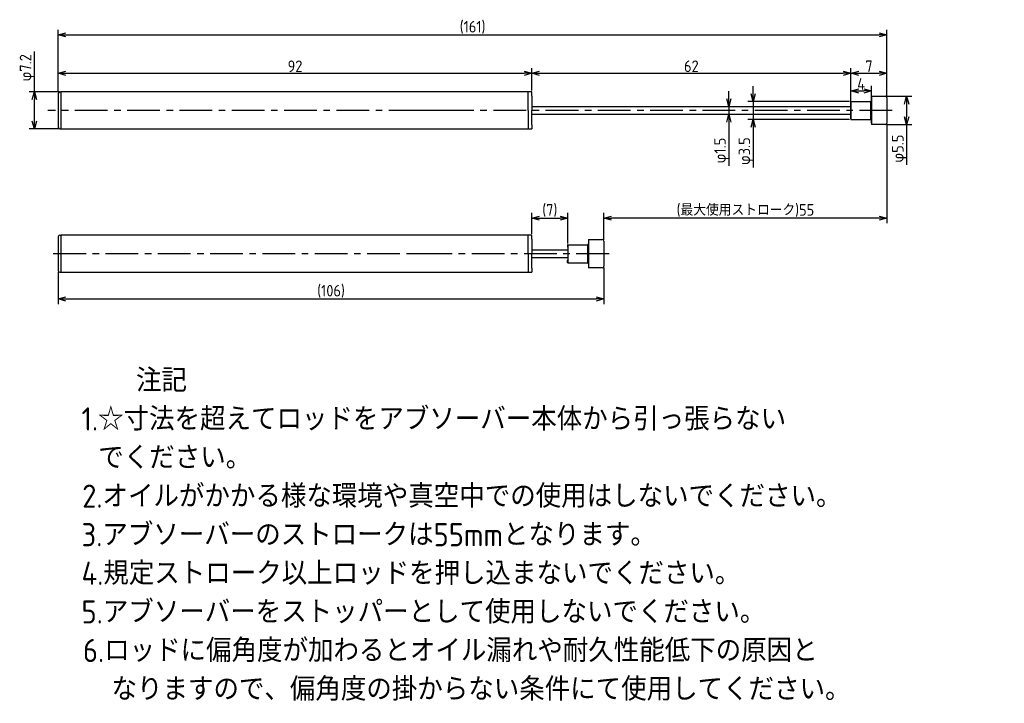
# Model space of a CAD drawing. Extents: x 93 to 284, y 85 to 218.
import ezdxf

# ---------------------------------------------------------------- set-up
doc = ezdxf.new("R2010")
doc.units = 0
doc.header["$LTSCALE"] = 0.2
doc.header["$MEASUREMENT"] = 0
doc.linetypes.add('CENTER', pattern=[50.8, 31.75, -6.35, 6.35, -6.35])
doc.layers.get('0').update_dxf_attribs({"linetype": 'CONTINUOUS'})
doc.layers.get('DEFPOINTS').update_dxf_attribs({"linetype": 'CONTINUOUS'})
for name, color, linetype in [('18-0-CON', 3, 'CONTINUOUS'), ('18-2-CEN', 1, 'CENTER'), ('35-0-CON', 7, 'CONTINUOUS')]:
    doc.layers.add(name, color=color, linetype=linetype)
doc.styles.add('DIMENSION', font='isocp.shx', dxfattribs={"bigfont": 'bigfont.shx'})
doc.styles.get("Standard").update_dxf_attribs({"font": 'isocp.shx', "bigfont": 'bigfont.shx'})
doc.dimstyles.new('外形図_部品図', dxfattribs={"dimscale": 0, "dimtxt": 4.5, "dimasz": 3, "dimexe": 2, "dimexo": 0.5, "dimgap": 0.5, "dimtad": 1, "dimdsep": 46, "dimtxsty": 'STANDARD', "dimcen": 2.5, "dimclrd": 161, "dimclre": 161, "dimclrt": 161, "dimadec": 0, "dimazin": 0, "dimtm": 1e-09, "dimtfac": 0.6, "dimtmove": 2, "dimatfit": 3, "dimfxl": 1, "dimtolj": 1, "dimarcsym": 0})

# ---------------------------------------------------------------- blocks, each defined once
blk = doc.blocks.new('_OPEN30')
at = {"color": 0, "linetype": 'ByBlock'}
for p, q in [((-1, 0.27), (0, 0)), ((0, 0), (-1, -0.27)), ((0, 0), (-1, 0))]:
    blk.add_line(p, q, dxfattribs=at)
blk = doc.blocks.new('*D245')
at = {"layer": '18-0-CON', "color": 161, "lineweight": -2}
for p, q in [((95.37, 203.6), (95.37, 211.47)), ((100.25, 203.6), (94.37, 203.6)), ((95.37, 197.9), (95.37, 202.1)), ((100.25, 196.4), (94.37, 196.4))]:
    blk.add_line(p, q, dxfattribs=at)
at = {"layer": 'DEFPOINTS', "color": 0}
for p in [(100.5, 203.6), (95.37, 196.4), (100.5, 196.4)]:
    blk.add_point(p, dxfattribs=at)
at = {"layer": '18-0-CON', "color": 161, "lineweight": -2, "xscale": 1.499999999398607, "yscale": 1.499999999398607, "zscale": 1.499999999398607}
for p, rotation in [((95.37, 203.6), 90), ((95.37, 196.4), 270)]:
    blk.add_blockref('_OPEN30', p, dxfattribs=dict(at, rotation=rotation))
at = {"layer": '18-0-CON', "color": 161, "insert": (93.99, 208.29), "char_height": 2.25, "attachment_point": 5, "rotation": 90, "style": 'DIMENSION'}
blk.add_mtext('\\A2;φ7.2', dxfattribs=at)
blk = doc.blocks.new('*D244')
at = {"layer": '18-0-CON', "color": 161, "lineweight": -2}
for p, q in [((100, 203.55), (100, 208.22)), ((101.5, 207.22), (190.5, 207.22)), ((192, 203.85), (192, 208.22))]:
    blk.add_line(p, q, dxfattribs=at)
at = {"layer": 'DEFPOINTS', "color": 0}
for p in [(192, 207.22), (100, 203.3), (192, 203.6)]:
    blk.add_point(p, dxfattribs=at)
at = {"layer": '18-0-CON', "color": 161, "lineweight": -2, "xscale": 1.499999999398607, "yscale": 1.499999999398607, "zscale": 1.499999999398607, "rotation": 180}
blk.add_blockref('_OPEN30', (100, 207.22), dxfattribs=at)
at = {"layer": '18-0-CON', "color": 161, "lineweight": -2, "xscale": 1.499999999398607, "yscale": 1.499999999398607, "zscale": 1.499999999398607}
blk.add_blockref('_OPEN30', (192, 207.22), dxfattribs=at)
at = {"layer": '18-0-CON', "color": 161, "insert": (146, 208.59), "char_height": 2.25, "attachment_point": 5, "style": 'DIMENSION'}
blk.add_mtext('\\A1;92', dxfattribs=at)
blk = doc.blocks.new('*D247')
at = {"layer": '18-0-CON', "color": 161, "lineweight": -2}
for p, q in [((192, 203.85), (192, 208.22)), ((193.5, 207.22), (252.5, 207.22)), ((254, 202), (254, 208.22))]:
    blk.add_line(p, q, dxfattribs=at)
at = {"layer": 'DEFPOINTS', "color": 0}
for p in [(254, 207.22), (192, 203.6), (254, 201.75)]:
    blk.add_point(p, dxfattribs=at)
at = {"layer": '18-0-CON', "color": 161, "lineweight": -2, "xscale": 1.499999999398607, "yscale": 1.499999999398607, "zscale": 1.499999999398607, "rotation": 180}
blk.add_blockref('_OPEN30', (192, 207.22), dxfattribs=at)
at = {"layer": '18-0-CON', "color": 161, "lineweight": -2, "xscale": 1.499999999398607, "yscale": 1.499999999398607, "zscale": 1.499999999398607}
blk.add_blockref('_OPEN30', (254, 207.22), dxfattribs=at)
at = {"layer": '18-0-CON', "color": 161, "insert": (223, 208.59), "char_height": 2.25, "attachment_point": 5, "style": 'DIMENSION'}
blk.add_mtext('\\A1;62', dxfattribs=at)
blk = doc.blocks.new('*D252')
at = {"layer": '18-0-CON', "color": 161, "lineweight": -2}
for p, q in [((230.28, 202.25), (230.28, 203.75)), ((209.05, 199.25), (231.28, 199.25)), ((209.32, 200.75), (231.28, 200.75)), ((230.28, 200.75), (230.28, 199.25)), ((230.28, 197.75), (230.28, 189.26))]:
    blk.add_line(p, q, dxfattribs=at)
at = {"layer": 'DEFPOINTS', "color": 0}
for p in [(208.8, 199.25), (209.07, 200.75), (230.28, 199.25)]:
    blk.add_point(p, dxfattribs=at)
at = {"layer": '18-0-CON', "color": 161, "lineweight": -2, "xscale": 1.499999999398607, "yscale": 1.499999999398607, "zscale": 1.499999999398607}
for p, rotation in [((230.28, 200.75), 270), ((230.28, 199.25), 90)]:
    blk.add_blockref('_OPEN30', p, dxfattribs=dict(at, rotation=rotation))
at = {"layer": '18-0-CON', "color": 161, "insert": (228.9, 192.2), "char_height": 2.25, "attachment_point": 5, "rotation": 90, "style": 'DIMENSION'}
blk.add_mtext('\\A1;φ1.5', dxfattribs=at)
blk = doc.blocks.new('*D243')
at = {"layer": '18-0-CON', "color": 161, "lineweight": -2}
for p, q in [((100, 206.3), (100, 215.68)), ((101.5, 214.68), (259.5, 214.68)), ((261, 202.7), (261, 215.68))]:
    blk.add_line(p, q, dxfattribs=at)
at = {"layer": 'DEFPOINTS', "color": 0}
for p in [(261, 214.68), (100, 206.05), (261, 202.45)]:
    blk.add_point(p, dxfattribs=at)
at = {"layer": '18-0-CON', "color": 161, "lineweight": -2, "xscale": 1.499999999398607, "yscale": 1.499999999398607, "zscale": 1.499999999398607, "rotation": 180}
blk.add_blockref('_OPEN30', (100, 214.68), dxfattribs=at)
at = {"layer": '18-0-CON', "color": 161, "lineweight": -2, "xscale": 1.499999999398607, "yscale": 1.499999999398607, "zscale": 1.499999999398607}
blk.add_blockref('_OPEN30', (261, 214.68), dxfattribs=at)
at = {"layer": '18-0-CON', "color": 161, "insert": (180.5, 216.16), "char_height": 2.25, "attachment_point": 5, "style": 'DIMENSION'}
blk.add_mtext('\\A1;(161)', dxfattribs=at)
blk = doc.blocks.new('*D246')
at = {"layer": '18-0-CON', "color": 161, "lineweight": -2}
for p, q in [((254, 202), (254, 208.22)), ((255.5, 207.22), (259.5, 207.22)), ((261, 202.7), (261, 208.22))]:
    blk.add_line(p, q, dxfattribs=at)
at = {"layer": 'DEFPOINTS', "color": 0}
for p in [(261, 207.22), (254, 201.75), (261, 202.45)]:
    blk.add_point(p, dxfattribs=at)
at = {"layer": '18-0-CON', "color": 161, "lineweight": -2, "xscale": 1.500000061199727, "yscale": 1.500000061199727, "zscale": 1.500000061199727, "rotation": 180}
blk.add_blockref('_OPEN30', (254, 207.22), dxfattribs=at)
at = {"layer": '18-0-CON', "color": 161, "lineweight": -2, "xscale": 1.500000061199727, "yscale": 1.500000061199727, "zscale": 1.500000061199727}
blk.add_blockref('_OPEN30', (261, 207.22), dxfattribs=at)
at = {"layer": '18-0-CON', "color": 161, "insert": (257.5, 208.59), "char_height": 2.25, "attachment_point": 5, "style": 'DIMENSION'}
blk.add_mtext('\\A1;7', dxfattribs=at)
blk = doc.blocks.new('*D251')
at = {"layer": '18-0-CON', "color": 161, "lineweight": -2}
for p, q in [((235, 203.25), (235, 204.75)), ((253.75, 201.75), (234, 201.75)), ((235, 201.75), (235, 198.25)), ((253.75, 198.25), (234, 198.25)), ((235, 196.75), (235, 188.92))]:
    blk.add_line(p, q, dxfattribs=at)
at = {"layer": 'DEFPOINTS', "color": 0}
for p in [(254, 201.75), (235, 198.25), (254, 198.25)]:
    blk.add_point(p, dxfattribs=at)
at = {"layer": '18-0-CON', "color": 161, "lineweight": -2, "xscale": 1.500000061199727, "yscale": 1.500000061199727, "zscale": 1.500000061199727}
for p, rotation in [((235, 201.75), 270), ((235, 198.25), 90)]:
    blk.add_blockref('_OPEN30', p, dxfattribs=dict(at, rotation=rotation))
at = {"layer": '18-0-CON', "color": 161, "insert": (233.63, 192.08), "char_height": 2.25, "attachment_point": 5, "rotation": 90, "style": 'DIMENSION'}
blk.add_mtext('\\A1;φ3.5', dxfattribs=at)
blk = doc.blocks.new('*D250')
at = {"layer": '18-0-CON', "color": 161, "lineweight": -2}
for p, q in [((260.95, 202.75), (265.82, 202.75)), ((264.82, 201.25), (264.82, 198.75)), ((260.95, 197.25), (265.82, 197.25)), ((264.82, 197.25), (264.82, 189.42))]:
    blk.add_line(p, q, dxfattribs=at)
at = {"layer": 'DEFPOINTS', "color": 0}
for p in [(260.7, 202.75), (260.7, 197.25), (264.82, 197.25)]:
    blk.add_point(p, dxfattribs=at)
at = {"layer": '18-0-CON', "color": 161, "lineweight": -2, "xscale": 1.500000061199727, "yscale": 1.500000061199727, "zscale": 1.500000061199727}
for p, rotation in [((264.82, 202.75), 90), ((264.82, 197.25), 270)]:
    blk.add_blockref('_OPEN30', p, dxfattribs=dict(at, rotation=rotation))
at = {"layer": '18-0-CON', "color": 161, "insert": (263.45, 192.58), "char_height": 2.25, "attachment_point": 5, "rotation": 90, "style": 'DIMENSION'}
blk.add_mtext('\\A1;φ5.5', dxfattribs=at)
blk = doc.blocks.new('*D249')
at = {"layer": '18-0-CON', "color": 161, "lineweight": -2}
for p, q in [((254, 198.5), (254, 204.78)), ((258, 197.5), (258, 204.78)), ((255.5, 203.78), (256.5, 203.78))]:
    blk.add_line(p, q, dxfattribs=at)
at = {"layer": 'DEFPOINTS', "color": 0}
for p in [(258, 203.78), (254, 198.25), (258, 197.25)]:
    blk.add_point(p, dxfattribs=at)
at = {"layer": '18-0-CON', "color": 161, "lineweight": -2, "xscale": 1.500000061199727, "yscale": 1.500000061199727, "zscale": 1.500000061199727, "rotation": 180}
blk.add_blockref('_OPEN30', (254, 203.78), dxfattribs=at)
at = {"layer": '18-0-CON', "color": 161, "lineweight": -2, "xscale": 1.500000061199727, "yscale": 1.500000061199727, "zscale": 1.500000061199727}
blk.add_blockref('_OPEN30', (258, 203.78), dxfattribs=at)
at = {"layer": '18-0-CON', "color": 161, "insert": (255.98, 205.15), "char_height": 2.25, "attachment_point": 5, "style": 'DIMENSION'}
blk.add_mtext('\\A1;4', dxfattribs=at)
blk = doc.blocks.new('*U192')
at = {"layer": '18-0-CON'}
for s, p in [('\u3000\u3000注記', (14.68, 121.86)), ('1.☆寸法を超えてロッドをアブソーバー本体から引っ張らない', (14, 114.36)), (' でください。', (14.68, 106.86)), ('2.オイルがかかる様な環境や真空中での使用はしないでください。', (14.12, 99.36)), ('3.アブソーバーのストロークは55mmとなります。', (14, 91.86)), ('4.規定ストローク以上ロッドを押し込まないでください。', (14, 84.36)), ('5.アブソーバーをストッパーとして使用しないでください。', (14, 76.86)), ('6.ロッドに偏角度が加わるとオイル漏れや耐久性能低下の原因と', (14.27, 69.36)), ('  なりますので、偏角度の掛からない条件にて使用してください。', (14.68, 61.86))]:
    blk.add_text(s, height=4.5, dxfattribs=at).set_placement(p)
blk = doc.blocks.new('*D248')
at = {"layer": '18-0-CON', "color": 161, "lineweight": -2}
for p, q in [((261, 197.3), (261, 178.07)), ((206, 174.86), (206, 180.07)), ((259.5, 179.07), (207.5, 179.07))]:
    blk.add_line(p, q, dxfattribs=at)
at = {"layer": 'DEFPOINTS', "color": 0}
for p in [(261, 197.55), (206, 179.07), (206, 174.61)]:
    blk.add_point(p, dxfattribs=at)
at = {"layer": '18-0-CON', "color": 161, "lineweight": -2, "xscale": 1.500000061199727, "yscale": 1.500000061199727, "zscale": 1.500000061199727, "rotation": 180}
blk.add_blockref('_OPEN30', (206, 179.07), dxfattribs=at)
at = {"layer": '18-0-CON', "color": 161, "lineweight": -2, "xscale": 1.500000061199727, "yscale": 1.500000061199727, "zscale": 1.500000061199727}
blk.add_blockref('_OPEN30', (261, 179.07), dxfattribs=at)
at = {"layer": '18-0-CON', "color": 161, "insert": (233.5, 180.56), "char_height": 2.25, "attachment_point": 5, "style": 'DIMENSION'}
blk.add_mtext('\\A1;(最大使用ストローク)55', dxfattribs=at)
blk = doc.blocks.new('*D253')
at = {"layer": '18-0-CON', "color": 161, "lineweight": -2}
for p, q in [((192, 176.01), (192, 180.07)), ((199, 174.16), (199, 180.07)), ((193.5, 179.07), (197.5, 179.07))]:
    blk.add_line(p, q, dxfattribs=at)
at = {"layer": 'DEFPOINTS', "color": 0}
for p in [(199, 179.07), (192, 175.76), (199, 173.91)]:
    blk.add_point(p, dxfattribs=at)
at = {"layer": '18-0-CON', "color": 161, "lineweight": -2, "xscale": 1.500000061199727, "yscale": 1.500000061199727, "zscale": 1.500000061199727, "rotation": 180}
blk.add_blockref('_OPEN30', (192, 179.07), dxfattribs=at)
at = {"layer": '18-0-CON', "color": 161, "lineweight": -2, "xscale": 1.500000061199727, "yscale": 1.500000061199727, "zscale": 1.500000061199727}
blk.add_blockref('_OPEN30', (199, 179.07), dxfattribs=at)
at = {"layer": '18-0-CON', "color": 161, "insert": (195.5, 180.56), "char_height": 2.25, "attachment_point": 5, "style": 'DIMENSION'}
blk.add_mtext('\\A1;(7)', dxfattribs=at)
blk = doc.blocks.new('*D254')
at = {"layer": '18-0-CON', "color": 161, "lineweight": -2}
for p, q in [((100, 168.61), (100, 162.36)), ((206, 169.46), (206, 162.36)), ((101.5, 163.36), (204.5, 163.36))]:
    blk.add_line(p, q, dxfattribs=at)
at = {"layer": 'DEFPOINTS', "color": 0}
for p in [(100, 168.86), (206, 169.71), (206, 163.36)]:
    blk.add_point(p, dxfattribs=at)
at = {"layer": '18-0-CON', "color": 161, "lineweight": -2, "xscale": 1.500000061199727, "yscale": 1.500000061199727, "zscale": 1.500000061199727, "rotation": 180}
blk.add_blockref('_OPEN30', (100, 163.36), dxfattribs=at)
at = {"layer": '18-0-CON', "color": 161, "lineweight": -2, "xscale": 1.500000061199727, "yscale": 1.500000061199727, "zscale": 1.500000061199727}
blk.add_blockref('_OPEN30', (206, 163.36), dxfattribs=at)
at = {"layer": '18-0-CON', "color": 161, "insert": (153, 164.85), "char_height": 2.25, "attachment_point": 5, "style": 'DIMENSION'}
blk.add_mtext('\\A1;(106)', dxfattribs=at)

msp = doc.modelspace()

# ---------------------------------------------------------------- linework, layer by layer
at = {"layer": '18-2-CEN'}
for p, q in [((262.00005, 200), (98.00145, 200)), ((174.40005, 200), (166.90005, 200)), ((207.00005, 172.15896), (98.00145, 172.15896)), ((174.40005, 172.15896), (166.90005, 172.15896))]:
    msp.add_line(p, q, dxfattribs=at)
at = {"layer": '35-0-CON'}
for p, q in [((100, 203.3), (100, 196.7)), ((100.3, 203.6), (100.5, 203.6)), ((192.00005, 203.6), (100.5, 203.6)), ((100.5, 203.6), (100.5, 196.4)), ((191.30005, 200), (191.30005, 203.6)), ((192.00005, 202.8), (192.00005, 203.6)), ((192.00005, 202.8), (192.00005, 200)), ((253.95005, 201.7), (253.95005, 201.3)), ((254.00005, 201.75), (254.00005, 200)), ((254.00005, 201.75), (257.80005, 201.75)), ((254.00005, 201.75), (254.00005, 201.75)), ((254.00005, 201.25), (254.00005, 201.25)), ((257.80005, 201.75), (257.80005, 198.25)), ((258.00005, 202.75), (260.70005, 202.75)), ((258.00005, 202.75), (258.00005, 197.25)), ((261.00005, 202.45), (261.00005, 197.55)), ((191.30005, 200), (191.30005, 196.4)), ((192.00005, 200.75), (254.00005, 200.75)), ((192.00005, 197.2), (192.00005, 200)), ((192.00005, 199.25), (254.00005, 199.25)), ((254.00005, 200), (254.00005, 198.25)), ((192.00005, 197.2), (192.00005, 196.4)), ((253.95005, 198.3), (253.95005, 198.7)), ((254.00005, 198.75), (254.00005, 198.75)), ((254.00005, 198.25), (257.80005, 198.25)), ((254.00005, 198.25), (254.00005, 198.25)), ((260.70005, 197.25), (258.00005, 197.25)), ((100.3, 196.4), (100.5, 196.4)), ((100.50005, 196.4), (192.00005, 196.4)), ((100, 175.45896), (100, 168.85896)), ((100.3, 175.75896), (100.5, 175.75896)), ((192.00005, 175.75896), (100.5, 175.75896)), ((100.5, 175.75896), (100.5, 168.55896)), ((191.30005, 172.15896), (191.30005, 175.75896)), ((192.00005, 174.95896), (192.00005, 175.75896)), ((192.00005, 174.95896), (192.00005, 172.15896)), ((203.00005, 174.90896), (205.70005, 174.90896)), ((203.00005, 174.90896), (203.00005, 169.40896)), ((206.00005, 174.60896), (206.00005, 169.70896)), ((191.30005, 172.15896), (191.30005, 168.55896)), ((192.00005, 172.90896), (199.00005, 172.90896)), ((192.00005, 169.35896), (192.00005, 172.15896)), ((198.95005, 173.85896), (198.95005, 173.45896)), ((199.00005, 173.90896), (199.00005, 172.15896)), ((199.00005, 173.90896), (202.80005, 173.90896)), ((199.00005, 173.90896), (199.00005, 173.90896)), ((199.00005, 173.40896), (199.00005, 173.40896)), ((199.00005, 172.15896), (199.00005, 170.40896)), ((202.80005, 173.90896), (202.80005, 170.40896)), ((192.00005, 171.40896), (199.00005, 171.40896)), ((198.95005, 170.45896), (198.95005, 170.85896)), ((199.00005, 170.90896), (199.00005, 170.90896)), ((199.00005, 170.40896), (202.80005, 170.40896)), ((199.00005, 170.40896), (199.00005, 170.40896)), ((100.3, 168.55896), (100.5, 168.55896)), ((100.50005, 168.55896), (192.00005, 168.55896)), ((192.00005, 169.35896), (192.00005, 168.55896)), ((205.70005, 169.40896), (203.00005, 169.40896))]:
    msp.add_line(p, q, dxfattribs=at)
for centre, radius, start, end in [((100.3, 203.3), 0.3, 90, 180), ((254.00005, 201.7), 0.05, 90, 180), ((254.00005, 201.3), 0.05, 180, 270), ((257.80005, 201.95), 0.2, 270, 0), ((260.70005, 202.45), 0.3, 0, 90), ((254.00005, 198.7), 0.05, 90, 180), ((254.00005, 198.3), 0.05, 180, 270), ((257.80005, 198.05), 0.2, 0, 90), ((260.70005, 197.55), 0.3, 270, 0), ((100.3, 196.7), 0.3, 180, 270), ((100.3, 175.45896), 0.3, 90, 180), ((202.80005, 174.10896), 0.2, 270, 0), ((205.70005, 174.60896), 0.3, 0, 90), ((199.00005, 173.85896), 0.05, 90, 180), ((199.00005, 173.45896), 0.05, 180, 270), ((199.00005, 170.85896), 0.05, 90, 180), ((199.00005, 170.45896), 0.05, 180, 270), ((202.80005, 170.20896), 0.2, 0, 90), ((100.3, 168.85896), 0.3, 180, 270), ((205.70005, 169.70896), 0.3, 270, 0)]:
    msp.add_arc(centre, radius, start, end, dxfattribs=at)

# ---------------------------------------------------------------- block references
at = {"layer": '18-0-CON'}
msp.add_blockref('*U192', (90.53417, 23.42954), dxfattribs=at)

# ---------------------------------------------------------------- dimensions: what is measured, and where the dimension line sits
for base, p1, p2, override, picture, middle in [((261.00005, 214.67515), (100, 206.05), (261.00005, 202.45), {"dimscale": 0.5, "dimtad": 3, "dimpost": '(<>)', "dimtxsty": 'DIMENSION', "dimblk1": 'OPEN30', "dimblk2": 'OPEN30', "dimsah": 1}, '*D243', (180.50003, 216.16265)), ((192.00005, 207.21523), (100, 203.3), (192.00005, 203.6), {"dimscale": 0.5, "dimtad": 3, "dimtxsty": 'DIMENSION', "dimblk1": 'OPEN30', "dimblk2": 'OPEN30', "dimsah": 1}, '*D244', (146.00003, 208.591)), ((254.00005, 207.21523), (192.00005, 203.6), (254.00005, 201.75), {"dimscale": 0.5, "dimtad": 3, "dimpost": '<>', "dimtxsty": 'DIMENSION', "dimblk1": 'OPEN30', "dimblk2": 'OPEN30', "dimsah": 1}, '*D247', (223.00005, 208.59045)), ((261.00005, 207.21523), (254.00005, 201.75), (261.00005, 202.45), {"dimscale": 0.5, "dimtad": 3, "dimtxsty": 'DIMENSION', "dimblk1": 'OPEN30', "dimblk2": 'OPEN30', "dimsah": 1}, '*D246', (257.50005, 208.59023)), ((206.00005, 179.074), (261.00005, 197.55), (206.00005, 174.60896), {"dimscale": 0.5, "dimtad": 3, "dimdec": 4, "dimpost": '(最大使用ストローク)<>', "dimtxsty": 'DIMENSION', "dimblk": 'OPEN30', "dimtdec": 4, "dimtmove": 0, "dimtzin": 0}, '*D248', (233.50005, 180.5615)), ((199.00005, 179.074), (192.00005, 175.75896), (199.00005, 173.90896), {"dimscale": 0.5, "dimtad": 3, "dimdec": 4, "dimpost": '(<>)', "dimtxsty": 'DIMENSION', "dimblk": 'OPEN30', "dimtdec": 4, "dimtmove": 0, "dimtzin": 0}, '*D253', (195.50005, 180.5615)), ((206.00005, 163.36177), (100, 168.85896), (206.00005, 169.70896), {"dimscale": 0.5, "dimtad": 3, "dimdec": 1, "dimpost": '(<>)', "dimtxsty": 'DIMENSION', "dimblk": 'OPEN30', "dimtdec": 4, "dimtmove": 0, "dimtzin": 0}, '*D254', (153.00003, 164.84927))]:
    dim = msp.add_linear_dim(base=base, p1=p1, p2=p2, dimstyle='外形図_部品図', override=override, dxfattribs=at)
    dim.commit()
    dim.dimension.update_dxf_attribs({"geometry": picture, "text_midpoint": middle})
for base, p1, p2, override, picture, middle in [((95.36735, 196.4), (100.5, 203.6), (100.50005, 196.4), {"dimscale": 0.5, "dimtad": 3, "dimpost": 'φ<>', "dimtxsty": 'DIMENSION', "dimblk1": 'OPEN30', "dimblk2": 'OPEN30', "dimsah": 1, "dimtp": 0.1, "dimtm": 0.3, "dimtmove": 0, "dimtolj": 2}, '*D245', (95.36735, 208.28632)), ((235.0023, 198.25), (254.00005, 201.75), (254.00005, 198.25), {"dimscale": 0.5, "dimtad": 3, "dimpost": 'φ<>', "dimtxsty": 'DIMENSION', "dimblk1": 'OPEN30', "dimblk2": 'OPEN30', "dimsah": 1, "dimtmove": 0}, '*D251', (235.0023, 192.08465)), ((230.2796, 199.25), (209.06916, 200.75), (208.79531, 199.25), {"dimscale": 0.5, "dimtad": 3, "dimpost": 'φ<>', "dimtxsty": 'DIMENSION', "dimblk1": 'OPEN30', "dimblk2": 'OPEN30', "dimsah": 1, "dimtm": 0.05, "dimtmove": 0}, '*D252', (230.2796, 192.19557)), ((264.8243, 197.25), (260.70005, 202.75), (260.70005, 197.25), {"dimscale": 0.5, "dimtad": 3, "dimpost": 'φ<>', "dimtxsty": 'DIMENSION', "dimblk1": 'OPEN30', "dimblk2": 'OPEN30', "dimsah": 1, "dimtmove": 0}, '*D250', (264.8243, 192.58465))]:
    dim = msp.add_linear_dim(base=base, p1=p1, p2=p2, angle=90, dimstyle='外形図_部品図', override=override, dxfattribs=at)
    dim.commit()
    dim.dimension.update_dxf_attribs({"geometry": picture, "text_midpoint": middle, "dimtype": 160})
dim = msp.add_linear_dim(base=(258.00005, 203.77874), p1=(254.00005, 198.25), p2=(258.00005, 197.25), dimstyle='外形図_部品図', override={"dimscale": 0.5, "dimtad": 3, "dimtxsty": 'DIMENSION', "dimblk1": 'OPEN30', "dimblk2": 'OPEN30', "dimsah": 1, "dimtmove": 0}, dxfattribs=at)
dim.commit()
dim.dimension.update_dxf_attribs({"geometry": '*D249', "text_midpoint": (255.98389, 203.77874), "dimtype": 160})

doc.saveas('drawing.dxf')
